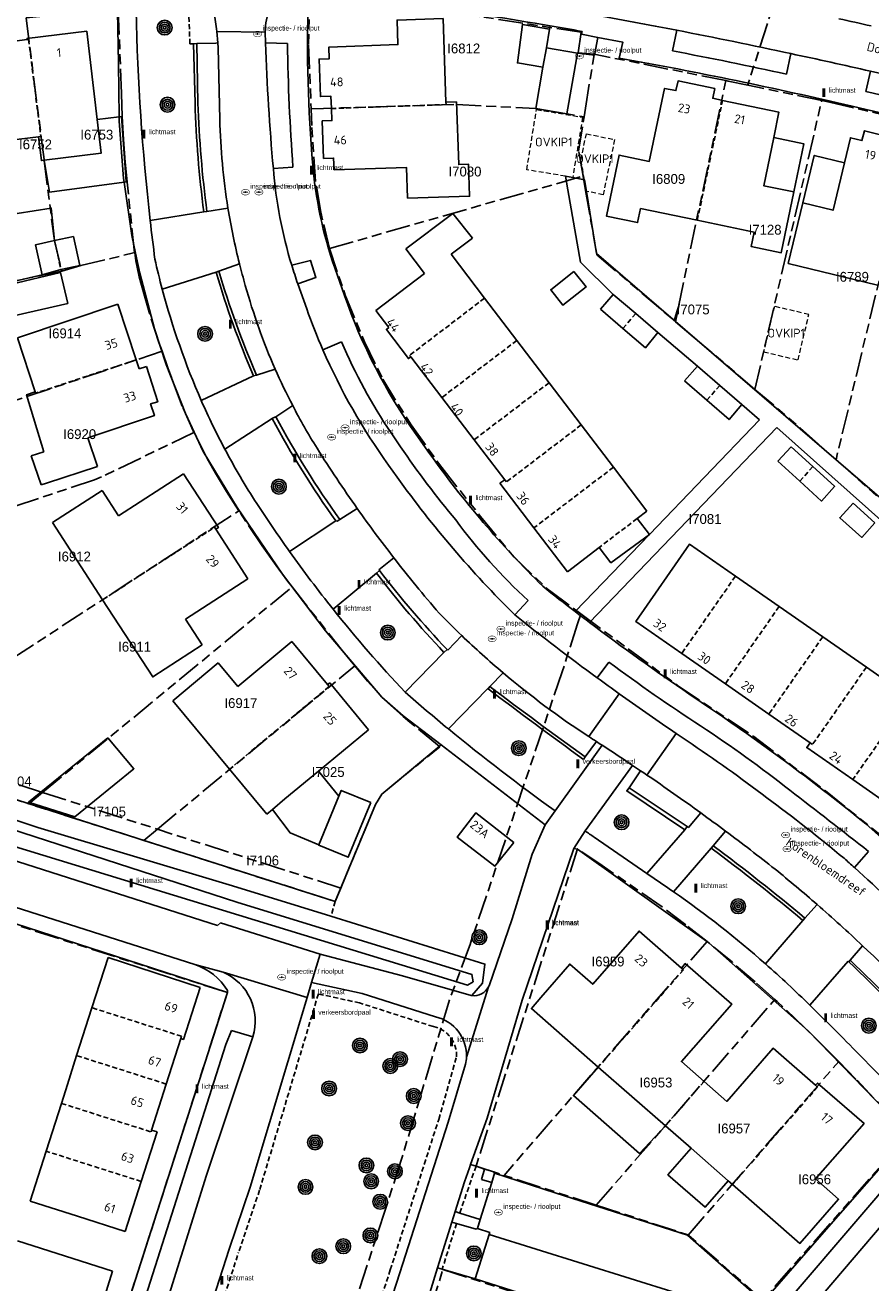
# Model space of a CAD drawing. Extents: x 168491 to 169507, y 481494 to 482503.
# Tile 15 of 108: x 168571 to 168657, y 481760 to 481887. Entities that reach past the tile are written whole.
import ezdxf
from ezdxf.enums import TextEntityAlignment as Align

# ---------------------------------------------------------------- set-up
doc = ezdxf.new("R2010")
doc.units = 0
doc.header["$LTSCALE"] = 0.5
doc.linetypes.add('KAD', pattern=[12, 5, -1, 2, -1, 2, -1])
doc.linetypes.add('STIPPELFIJN', pattern=[1.5, 1, -0.5])
doc.layers.get('0').update_dxf_attribs({"linetype": 'CONTINUOUS'})
for name, color, linetype in [('G01', 3, 'KAD'), ('G_BTD', 3, 'CONTINUOUS'), ('G_GBIP1', 7, 'CONTINUOUS'), ('G_OBW', 7, 'CONTINUOUS'), ('G_OWT', 7, 'CONTINUOUS'), ('G_PNDMV', 1, 'CONTINUOUS'), ('G_WGD', 2, 'CONTINUOUS'), ('G_WTD', 4, 'CONTINUOUS'), ('NAR', 7, 'CONTINUOUS'), ('ORL', 7, 'CONTINUOUS'), ('OVKIP1', 7, 'CONTINUOUS'), ('PPAL', 7, 'CONTINUOUS'), ('PPUT', 7, 'CONTINUOUS'), ('PVGO', 7, 'CONTINUOUS'), ('Z01', 2, 'CONTINUOUS')]:
    doc.layers.add(name, color=color, linetype=linetype)
doc.layers.add('OBWVM', color=7, linetype='CONTINUOUS', lineweight=70)
doc.styles.add('ISO', font='isocpeur.ttf', dxfattribs={"height": 1})

# ---------------------------------------------------------------- blocks, each defined once
blk = doc.blocks.new('PAAL')
at = {"linetype": 'ByBlock', "lineweight": -2}
h = blk.add_hatch(color=0, dxfattribs=at)
h.dxf.hatch_style = 1
h.paths.add_polyline_path([(0.15, 0.8), (-0.15, 0.8), (-0.15, -0.1), (0, -0.1, -0.414214), (-0.1, 0, -1), (0.1, 0, -0.414214), (0, -0.1), (0.15, -0.1)])
at = {"linetype": 'ByBlock', "lineweight": -2, "true_color": 0x681648}
h = blk.add_hatch(color=219, dxfattribs=at)
h.dxf.hatch_style = 1
h.paths.add_polyline_path([(-0.1, 0, 1), (0.1, 0, 1)])
at = {"color": 0, "linetype": 'ByBlock', "lineweight": -2}
blk.add_attdef('PAAL', (0.5, 0.35), '', height=0.5, dxfattribs=at)
blk = doc.blocks.new('put')
at = {"linetype": 'ByBlock', "lineweight": -2}
h = blk.add_hatch(color=0, dxfattribs=at)
h.dxf.hatch_style = 1
edge = h.paths.add_edge_path()
edge.add_spline(control_points=[(0.44, 0), (0.44, 0.04), (0.43, 0.09), (0.36, 0.2), (0.28, 0.26), (0.09, 0.32), (-0.02, 0.33), (-0.22, 0.29), (-0.31, 0.24), (-0.42, 0.12), (-0.44, 0.06), (-0.44, -0.06), (-0.42, -0.12), (-0.33, -0.22), (-0.28, -0.26), (-0.1, -0.33), (0.04, -0.33), (0.27, -0.27), (0.37, -0.2), (0.43, -0.08), (0.44, -0.04), (0.44, 0)], knot_values=[0, 0, 0, 0, 0.380029, 0.380029, 1.118666, 1.118666, 1.857303, 1.857303, 2.59594, 2.59594, 3.13294, 3.13294, 3.66994, 3.66994, 4.20694, 4.20694, 5.079565, 5.079565, 5.952189, 5.952189, 6.283185, 6.283185, 6.283185, 6.283185], degree=3, periodic=0)
edge = h.paths.add_edge_path(flags=16)
edge.add_ellipse((0, 0), major_axis=(0.392, 0), ratio=0.689655, start_angle=0, end_angle=360)
h = blk.add_hatch(color=0, dxfattribs=at)
h.dxf.hatch_style = 1
h.paths.add_polyline_path([(-0.1, 0, -0.096396), (-0.09, 0.04), (-0.25, 0.04, 1), (-0.25, -0.04), (-0.09, -0.04, -0.096396)])
at = {"linetype": 'ByBlock', "lineweight": -2, "true_color": 0x681648}
h = blk.add_hatch(color=219, dxfattribs=at)
h.dxf.hatch_style = 1
h.paths.add_polyline_path([(0.1, 0, 1), (-0.1, 0, 1)])
at = {"linetype": 'ByBlock', "lineweight": -2}
h = blk.add_hatch(color=0, dxfattribs=at)
h.dxf.hatch_style = 1
h.paths.add_polyline_path([(0.25, 0.04), (0.09, 0.04, -0.096396), (0.1, 0, -0.096396), (0.09, -0.04), (0.25, -0.04, 1)])
at = {"color": 0, "linetype": 'ByBlock', "lineweight": -2}
blk.add_attdef('PUT', (0.5, 0.35), '', height=0.5, dxfattribs=at)
blk = doc.blocks.new('BOOM')
at = {"color": 0}
for radius in [0.75, 0.55, 0.35, 0.15]:
    blk.add_circle((0, 0), radius, dxfattribs=at)

msp = doc.modelspace()

# ---------------------------------------------------------------- linework, layer by layer
at = {"layer": 'G01'}
for p, q in [((168642.598, 481881.845), (168629.211, 481884.523)), ((168637.781, 481858.871), (168642.598, 481881.845)), ((168652.334, 481879.816), (168644.823, 481881.382)), ((168645.556, 481850.472), (168652.334, 481879.816)), ((168662.014, 481877.557), (168653.79, 481843.311)), ((168602.305, 481864.783), (168628.082, 481872.136)), ((168575.114, 481862.496), (168569.75, 481861.341)), ((168637.338, 481857.471), (168637.487, 481857.344)), ((168585.3, 481854.34), (168563.275, 481846.967)), ((168653.79, 481843.311), (168660.331, 481837.476)), ((168565.114, 481819.869), (168593.111, 481838.128)), ((168573.162, 481809.506), (168598.519, 481830.409)), ((168584.827, 481805.771), (168604.895, 481822.375)), ((168565.784, 481810.267), (168571.769, 481808.358)), ((168573.162, 481809.506), (168571.769, 481808.358)), ((168573.162, 481809.506), (168584.827, 481805.771)), ((168583.45, 481804.631), (168571.769, 481808.358)), ((168584.827, 481805.771), (168583.45, 481804.631)), ((168603.48, 481799.798), (168584.827, 481805.771)), ((168640.689, 481794.354), (168620.054, 481770.6)), ((168629.429, 481767.568), (168647.586, 481788.48)), ((168638.771, 481764.535), (168654.071, 481782.167)), ((168629.429, 481767.568), (168620.054, 481770.6))]:
    msp.add_line(p, q, dxfattribs=at)
for points in [[(168648.651, 481893.35), (168644.907, 481881.649), (168644.832, 481881.41), (168644.823, 481881.382)], [(168629.211, 481884.523), (168627.584, 481884.682), (168627.891, 481886.749), (168600.316, 481891.067), (168600.198, 481885.527), (168600.459, 481878.975)], [(168582.511, 481864.352), (168581.791, 481871.217), (168581.566, 481873.539), (168581.39, 481875.866), (168581.26, 481878.195), (168581.179, 481880.527), (168580.861, 481888.957), (168577.15, 481888.683), (168573.907, 481888.448), (168571.497, 481888.228)], [(168571.497, 481888.228), (168573.327, 481873.731), (168574.362, 481865.6), (168575.114, 481862.496)], [(168628.186, 481878.15), (168628.325, 481879.03), (168629.211, 481884.523)], [(168642.598, 481881.845), (168642.836, 481881.797), (168644.823, 481881.382)], [(168600.459, 481878.975), (168615.251, 481879.42), (168623.285, 481878.997), (168628.186, 481878.15)], [(168602.305, 481864.783), (168601.404, 481868.647), (168600.9, 481871.599), (168600.527, 481877.276), (168600.459, 481878.975)], [(168652.334, 481879.816), (168653.117, 481879.653), (168662.014, 481877.557)], [(168628.082, 481872.136), (168627.636, 481874.67), (168628.186, 481878.15)], [(168628.082, 481872.136), (168628.337, 481870.691), (168629.49, 481864.148), (168637.338, 481857.471)], [(168602.305, 481864.783), (168603.924, 481860.056), (168605.866, 481855.297), (168607.73, 481851.515), (168610.611, 481846.851), (168613.723, 481842.526), (168617.659, 481837.561), (168621.069, 481833.421), (168624.667, 481830.021), (168627.862, 481827.659)], [(168575.114, 481862.496), (168577.06, 481863.043), (168582.511, 481864.352)], [(168585.3, 481854.34), (168584.983, 481855.241), (168583.995, 481858.301), (168583.513, 481859.97), (168582.981, 481861.904), (168582.642, 481863.541), (168582.548, 481864.361), (168582.511, 481864.352)], [(168637.338, 481857.471), (168637.432, 481857.765), (168637.621, 481858.36), (168637.781, 481858.871)], [(168637.487, 481857.344), (168637.863, 481859.132), (168637.781, 481858.871)], [(168637.487, 481857.344), (168639.289, 481855.811), (168645.556, 481850.472)], [(168588.547, 481846.097), (168588.462, 481846.264), (168587.365, 481848.752), (168585.923, 481852.57), (168585.3, 481854.34)], [(168645.556, 481850.472), (168650.148, 481846.561), (168653.79, 481843.311)], [(168588.547, 481846.097), (168579.162, 481841.578), (168578.448, 481841.274), (168563.987, 481836.499)], [(168593.111, 481838.128), (168592.553, 481838.966), (168591.848, 481840.099), (168590.736, 481841.943), (168589.897, 481843.456), (168588.547, 481846.097)], [(168598.519, 481830.409), (168598.097, 481830.948), (168596.891, 481832.556), (168595.489, 481834.559), (168593.111, 481838.128)], [(168598.519, 481830.409), (168603.627, 481823.884), (168604.895, 481822.375)], [(168627.862, 481827.659), (168627.853, 481827.632), (168627.537, 481826.637), (168625.955, 481821.754), (168616.603, 481794.074), (168614.518, 481788.447), (168609.611, 481772.152), (168608.009, 481767.169), (168588.703, 481707.686), (168577.806, 481673.592), (168569.768, 481648.435), (168567.291, 481640.683), (168548.132, 481580.723), (168544.82, 481570.357)], [(168627.862, 481827.659), (168637.83, 481820.289), (168645.443, 481815.183), (168652.721, 481809.658), (168658.254, 481805.227), (168662.303, 481801.448)], [(168603.48, 481799.798), (168606.984, 481808.29), (168607.625, 481809.337), (168613.531, 481814.16), (168613.302, 481814.342), (168610.491, 481816.648), (168609.808, 481817.241), (168609.136, 481817.825), (168608.242, 481818.631), (168607.527, 481819.341), (168606.198, 481820.825), (168604.895, 481822.375)], [(168573.162, 481809.506), (168569.082, 481810.812), (168565.67, 481811.905)], [(168583.45, 481804.631), (168602.913, 481798.422), (168603.48, 481799.798)], [(168640.689, 481794.354), (168638.544, 481796.047), (168636.131, 481797.875), (168630.038, 481802.085), (168627.537, 481803.787), (168617.208, 481771.52), (168620.054, 481770.6)], [(168647.586, 481788.48), (168645.561, 481790.282), (168643.26, 481792.249), (168640.921, 481794.171), (168640.689, 481794.354)], [(168654.071, 481782.167), (168653.271, 481782.982), (168650.569, 481785.648), (168647.823, 481788.269), (168647.586, 481788.48)], [(168654.071, 481782.167), (168655.929, 481780.272), (168658.541, 481777.518), (168661.108, 481774.722), (168646.368, 481757.927), (168638.771, 481764.535)], [(168629.429, 481767.568), (168638.749, 481764.554), (168638.771, 481764.535)], [(168613.321, 481753.642), (168613.76, 481755.022), (168612.125, 481755.576), (168613.851, 481761.029), (168628.662, 481756.294), (168640.027, 481752.672), (168637.838, 481745.806)]]:
    msp.add_lwpolyline(points, dxfattribs=at)
msp.add_lwpolyline([(168528.306, 481809.527), (168527.709, 481809.52), (168527.117, 481809.435), (168526.542, 481809.273), (168525.994, 481809.036), (168525.481, 481808.729), (168525.014, 481808.356), (168524.6, 481807.926), (168524.246, 481807.444), (168523.959, 481806.92), (168513.668, 481774.895), (168505.738, 481750.159), (168547.567, 481736.815), (168572.624, 481728.783), (168582.815, 481760.678), (168591.946, 481789.177), (168566.28, 481797.394), (168555.1, 481762.418), (168539.69, 481767.182), (168550.91, 481802.285), (168530.55, 481808.782), (168530.031, 481809.078), (168529.478, 481809.304), (168528.899, 481809.454)], close=True, dxfattribs=at)
at = {"layer": 'G_BTD', "linetype": 'STIPPELFIJN', "lineweight": -3, "transparency": 33554687}
for points in [[(168588.499, 481885.588), (168588.133, 481885.578), (168587.914, 481891.573)], [(168602.913, 481798.422), (168602.461, 481796.93)], [(168601.191, 481789.037), (168595.215, 481769.104)], [(168612.872, 481785.723), (168605.384, 481788.121), (168601.191, 481789.037)], [(168608.501, 481761.011), (168613.417, 481776.288), (168615.239, 481782.656)], [(168617.208, 481771.52), (168615.554, 481766.769)], [(168595.215, 481769.104), (168593.082, 481762.778)], [(168615.226, 481765.717), (168613.777, 481761.067)], [(168579.705, 481721.286), (168593.082, 481762.778)], [(168608.501, 481761.011), (168601.769, 481740.149), (168597.675, 481726.953), (168595.726, 481721.625)]]:
    msp.add_lwpolyline(points, dxfattribs=at)
at = {"layer": 'G_BTD', "linetype": 'Continuous', "lineweight": 25, "transparency": 33554687}
for points in [[(168528.927, 481822.02), (168602.913, 481798.422)], [(168602.913, 481798.422), (168606.984, 481808.29), (168607.625, 481809.337), (168613.666, 481814.345)], [(168616.658, 481771.718), (168617.208, 481771.52)], [(168618.084, 481771.24), (168617.208, 481771.52)], [(168613.777, 481761.067), (168613.297, 481761.206)], [(168617.134, 481760.095), (168613.777, 481761.067)]]:
    msp.add_lwpolyline(points, dxfattribs=at)
at = {"layer": 'G_BTD', "linetype": 'STIPPELFIJN', "lineweight": -3, "transparency": 33554687}
msp.add_lwpolyline([(168615.239, 481782.656, 0.3676528), (168612.872, 481785.723)], format="xyb", dxfattribs=at)
at = {"layer": 'G_GBIP1', "linetype": 'Continuous', "lineweight": 25, "transparency": 33554687}
for points in [[(168624.686, 481887.069), (168621.928, 481887.555), (168621.422, 481883.644), (168624.011, 481883.196)], [(168624.355, 481885.19), (168624.686, 481887.069)], [(168580.939, 481878.159), (168578.709, 481877.896)], [(168581.448, 481871.519), (168581.664, 481871.548), (168581.199, 481878.19), (168580.939, 481878.159)], [(168649.503, 481870.534), (168650.517, 481875.426), (168647.461, 481876.06)], [(168573.317, 481873.753), (168573.872, 481870.5), (168581.448, 481871.519)], [(168650.422, 481869.413), (168651.58, 481874.233), (168654.644, 481873.496)], [(168574.38, 481865.582), (168574.039, 481868.885), (168568.864, 481868.063), (168569.895, 481861.368)], [(168573.116, 481862.116), (168569.895, 481861.368)], [(168603.282, 481809.133), (168601.198, 481811.657)], [(168596.516, 481807.787), (168598.319, 481805.399), (168601.251, 481804.193)], [(168629.635, 481781.597), (168627.108, 481778.707), (168633.832, 481772.828), (168636.448, 481775.64)], [(168639.058, 481773.358), (168636.701, 481770.662), (168640.478, 481767.36), (168642.835, 481770.056)]]:
    msp.add_lwpolyline(points, dxfattribs=at)
at = {"layer": 'G_OBW', "linetype": 'Continuous', "lineweight": 25, "transparency": 33554687}
for points in [[(168617.77, 481770.163), (168618.084, 481771.24)], [(168618.084, 481771.24), (168619.036, 481770.945)], [(168619.102, 481770.819), (168618.807, 481769.872)], [(168619.102, 481770.819), (168619.036, 481770.945)], [(168618.807, 481769.872), (168617.77, 481770.163)]]:
    msp.add_lwpolyline(points, dxfattribs=at)
at = {"layer": 'G_OWT', "linetype": 'Continuous', "lineweight": 25, "transparency": 33554687}
for points in [[(168602.461, 481796.93), (168592.469, 481800.029), (168572.693, 481805.949), (168541.704, 481816.198), (168530.845, 481820.174), (168529.609, 481819.776), (168529.256, 481817.479), (168531.551, 481815.579), (168535.134, 481813.835)], [(168616.773, 481788.865), (168617.851, 481790.133), (168618.116, 481792.077), (168602.461, 481796.93)]]:
    msp.add_lwpolyline(points, dxfattribs=at)
at = {"layer": 'G_PNDMV', "linetype": 'Continuous', "lineweight": 25, "transparency": 33554687}
for points in [[(168602.515, 481879.008), (168602.462, 481880.258), (168601.4, 481880.22), (168601.268, 481884.034), (168602.299, 481884.071), (168602.249, 481885.235), (168609.272, 481885.499), (168609.188, 481887.992), (168613.864, 481888.148), (168614.156, 481879.663)], [(168571.593, 481886.009), (168571.58, 481886.124), (168577.65, 481886.864), (168578.709, 481877.896)], [(168566.681, 481885.388), (168571.593, 481886.009)], [(168624.355, 481885.19), (168624.011, 481883.196)], [(168627.513, 481884.633), (168624.355, 481885.19)], [(168626.445, 481878.451), (168627.513, 481884.633)], [(168624.011, 481883.196), (168623.285, 481878.997), (168626.445, 481878.451)], [(168642.258, 481879.837), (168641.264, 481880.046), (168641.47, 481881.039), (168637.735, 481881.814), (168637.529, 481880.821), (168636.368, 481881.054), (168634.81, 481873.624), (168631.754, 481874.274), (168630.455, 481868.079), (168633.625, 481867.415), (168633.925, 481868.842), (168639.696, 481867.645)], [(168615.242, 481879.689), (168615.46, 481873.308), (168616.446, 481873.34), (168616.555, 481870.095), (168610.253, 481869.905), (168610.151, 481873.013), (168602.781, 481872.781), (168602.73, 481873.966), (168601.72, 481873.93), (168601.589, 481877.754), (168602.567, 481877.789), (168602.515, 481879.008)], [(168614.156, 481879.663), (168615.242, 481879.689)], [(168647.461, 481876.06), (168647.994, 481878.632), (168642.258, 481879.837)], [(168578.709, 481877.896), (168579.116, 481874.454), (168573.317, 481873.753)], [(168661.268, 481874.664), (168661.103, 481874.705), (168661.074, 481874.599), (168660.118, 481874.837), (168660.383, 481875.813), (168656.685, 481876.74), (168656.418, 481875.756), (168655.256, 481876.045), (168654.644, 481873.496)], [(168572.759, 481876.141), (168567.928, 481875.557)], [(168573.317, 481873.753), (168573.045, 481873.72), (168572.759, 481876.141)], [(168649.503, 481870.534), (168646.447, 481871.167), (168647.461, 481876.06)], [(168654.644, 481873.496), (168653.486, 481868.677), (168650.422, 481869.413)], [(168639.696, 481867.645), (168645.468, 481866.448), (168645.167, 481864.995), (168648.222, 481864.355), (168649.503, 481870.534)], [(168650.422, 481869.413), (168648.942, 481863.25)], [(168610.075, 481864.738), (168614.863, 481868.356)], [(168614.863, 481868.356), (168616.845, 481865.839)], [(168573.116, 481862.116), (168572.453, 481865.168), (168574.38, 481865.582)], [(168574.38, 481865.582), (168576.307, 481865.997)], [(168576.307, 481865.997), (168576.964, 481863.06), (168575.027, 481862.644)], [(168614.68, 481864.193), (168616.845, 481865.839)], [(168611.983, 481862.244), (168610.075, 481864.738)], [(168614.68, 481864.193), (168618.079, 481859.734)], [(168567.707, 481860.602), (168568.426, 481857.512), (168569.639, 481857.79), (168575.72, 481859.21), (168575.002, 481862.342), (168567.707, 481860.602)], [(168573.116, 481862.116), (168575.027, 481862.644)], [(168607.042, 481858.488), (168611.983, 481862.244)], [(168627.154, 481862.451), (168628.397, 481860.884), (168626.046, 481859.02), (168624.804, 481860.587), (168627.154, 481862.451)], [(168648.942, 481863.25), (168658.013, 481861.071)], [(168618.079, 481859.734), (168621.354, 481855.439)], [(168629.859, 481858.602), (168631.159, 481860.122)], [(168631.159, 481860.122), (168633.439, 481858.172)], [(168580.8, 481859.119), (168570.603, 481855.712)], [(168582.683, 481853.47), (168580.8, 481859.119)], [(168608.35, 481856.739), (168607.042, 481858.488)], [(168632.139, 481856.652), (168629.859, 481858.602)], [(168633.439, 481858.172), (168635.698, 481856.241)], [(168610.571, 481853.778), (168610.343, 481853.605), (168608.108, 481856.555), (168608.35, 481856.739)], [(168635.698, 481856.241), (168634.42, 481854.703), (168632.139, 481856.652)], [(168570.603, 481855.712), (168572.423, 481850.218)], [(168621.354, 481855.439), (168624.628, 481851.145)], [(168582.985, 481852.563), (168582.683, 481853.47)], [(168610.571, 481853.778), (168613.74, 481849.639)], [(168577.772, 481845.551), (168584.537, 481847.811), (168584.148, 481848.988), (168584.872, 481849.215), (168583.732, 481852.797)], [(168583.732, 481852.797), (168582.985, 481852.563)], [(168638.398, 481851.326), (168639.707, 481852.837)], [(168639.707, 481852.837), (168641.975, 481850.873)], [(168624.628, 481851.145), (168627.902, 481846.851)], [(168640.666, 481849.361), (168638.398, 481851.326)], [(168641.975, 481850.873), (168644.221, 481848.927)], [(168573.299, 481844.118), (168571.542, 481849.926), (168572.423, 481850.218)], [(168613.74, 481849.639), (168617.022, 481845.351)], [(168644.221, 481848.927), (168642.933, 481847.397), (168640.666, 481849.361)], [(168627.902, 481846.851), (168631.176, 481842.557)], [(168578.739, 481842.625), (168577.772, 481845.551)], [(168617.022, 481845.351), (168620.13, 481841.291)], [(168647.882, 481843.159), (168649.229, 481844.638)], [(168649.229, 481844.638), (168651.447, 481842.618)], [(168573.299, 481844.118), (168572.019, 481843.731)], [(168572.019, 481843.731), (168573.036, 481840.755)], [(168650.101, 481841.139), (168647.882, 481843.159)], [(168573.577, 481840.931), (168578.739, 481842.625)], [(168587.468, 481841.886), (168580.868, 481837.609)], [(168590.776, 481836.263), (168591.025, 481836.424), (168587.468, 481841.886)], [(168631.176, 481842.557), (168634.574, 481838.099)], [(168651.447, 481842.618), (168653.645, 481840.617), (168653.623, 481840.592)], [(168573.036, 481840.755), (168573.577, 481840.931)], [(168619.645, 481840.922), (168620.13, 481841.291)], [(168623.095, 481836.4), (168619.645, 481840.922)], [(168653.623, 481840.592), (168652.319, 481839.119), (168650.101, 481841.139)], [(168579.204, 481840.195), (168574.183, 481836.939)], [(168580.868, 481837.609), (168579.204, 481840.195)], [(168634.574, 481838.099), (168633.58, 481837.341)], [(168657.743, 481836.9), (168656.4, 481835.418), (168654.177, 481837.431), (168655.519, 481838.914)], [(168655.519, 481838.914), (168657.743, 481836.9)], [(168574.183, 481836.939), (168579.27, 481829.098)], [(168634.821, 481835.713), (168633.58, 481837.341)], [(168594.038, 481831.209), (168590.776, 481836.263)], [(168626.498, 481831.941), (168623.095, 481836.4)], [(168629.736, 481834.41), (168630.922, 481832.854), (168634.821, 481835.713)], [(168629.736, 481834.41), (168626.498, 481831.941)], [(168638.114, 481823.641), (168633.439, 481826.895), (168638.897, 481834.731), (168643.571, 481831.481)], [(168587.697, 481827.124), (168594.038, 481831.209)], [(168643.571, 481831.481), (168648.005, 481828.398)], [(168579.27, 481829.098), (168584.356, 481821.257), (168589.377, 481824.513)], [(168648.005, 481828.398), (168652.439, 481825.316)], [(168589.377, 481824.513), (168587.697, 481827.124)], [(168652.439, 481825.316), (168656.872, 481822.233)], [(168598.497, 481824.846), (168593.001, 481820.283)], [(168602.129, 481820.467), (168598.497, 481824.846)], [(168591.022, 481822.669), (168586.396, 481818.827)], [(168593.001, 481820.283), (168591.022, 481822.669)], [(168642.546, 481820.556), (168638.114, 481823.641)], [(168656.872, 481822.233), (168661.306, 481819.15)], [(168602.36, 481820.656), (168602.129, 481820.467)], [(168606.296, 481815.867), (168602.36, 481820.656)], [(168646.978, 481817.471), (168642.546, 481820.556)], [(168586.396, 481818.827), (168592.154, 481811.874)], [(168651.161, 481814.559), (168646.978, 481817.471)], [(168579.788, 481815.076), (168582.445, 481811.919), (168576.439, 481807.033), (168571.733, 481808.507), (168579.788, 481815.076)], [(168601.198, 481811.657), (168606.296, 481815.867)], [(168655.501, 481810.811), (168650.813, 481814.077), (168651.161, 481814.559)], [(168592.154, 481811.874), (168595.937, 481807.307)], [(168597.792, 481808.845), (168601.198, 481811.657)], [(168660.129, 481807.587), (168655.501, 481810.811)], [(168596.516, 481807.787), (168597.792, 481808.845)], [(168601.251, 481804.193), (168603.282, 481809.133)], [(168603.282, 481809.133), (168603.519, 481809.709), (168606.512, 481808.483)], [(168595.937, 481807.307), (168596.516, 481807.787)], [(168606.512, 481808.483), (168604.227, 481802.925), (168601.234, 481804.151), (168601.251, 481804.193)], [(168621.044, 481804.434), (168619.124, 481802.026), (168615.293, 481804.97), (168617.179, 481807.425), (168621.044, 481804.434)], [(168629.635, 481781.597), (168622.83, 481787.547), (168623.79, 481788.688), (168626.728, 481792.074), (168629.074, 481790.023), (168633.774, 481795.422), (168638.08, 481791.668)], [(168579.821, 481792.726), (168578.185, 481787.632)], [(168589.19, 481789.703), (168579.821, 481792.726)], [(168638.08, 481791.668), (168638.469, 481792.118), (168643.191, 481788.008), (168638.073, 481782.155), (168640.38, 481780.137)], [(168587.203, 481784.503), (168587.483, 481784.413), (168589.19, 481789.703)], [(168578.185, 481787.632), (168576.626, 481782.776)], [(168585.73, 481779.877), (168587.203, 481784.503)], [(168640.38, 481780.137), (168642.687, 481778.12), (168647.404, 481783.515), (168651.704, 481779.756)], [(168576.626, 481782.776), (168575.686, 481779.848)], [(168636.448, 481775.64), (168629.635, 481781.597)], [(168575.686, 481779.848), (168575.071, 481777.919)], [(168584.237, 481775.189), (168585.73, 481779.877)], [(168651.704, 481779.756), (168651.915, 481779.984), (168656.636, 481775.867), (168651.709, 481770.232), (168654.057, 481768.179), (168650.127, 481763.68), (168643.266, 481769.679)], [(168575.071, 481777.919), (168573.522, 481773.06)], [(168639.058, 481773.358), (168636.448, 481775.64)], [(168583.189, 481769.981), (168584.802, 481775.007)], [(168584.802, 481775.007), (168584.237, 481775.189)], [(168573.522, 481773.06), (168571.9, 481767.971)], [(168642.835, 481770.056), (168639.058, 481773.358)], [(168581.555, 481764.888), (168583.189, 481769.981)], [(168643.266, 481769.679), (168642.835, 481770.056)], [(168571.9, 481767.971), (168576.701, 481766.437)], [(168576.701, 481766.437), (168581.555, 481764.888)], [(168580.282, 481760.861), (168570.627, 481763.95)], [(168578.663, 481755.762), (168580.282, 481760.861)]]:
    msp.add_lwpolyline(points, dxfattribs=at)
at = {"layer": 'G_PNDMV', "linetype": 'STIPPELFIJN', "lineweight": -3, "transparency": 33554687}
for points in [[(168571.593, 481886.009), (168571.74, 481886.027), (168572.991, 481876.171), (168572.759, 481876.141)], [(168602.515, 481879.008), (168614.165, 481879.409), (168614.156, 481879.663)], [(168639.696, 481867.645), (168642.258, 481879.837)], [(168574.38, 481865.582), (168575.027, 481862.644)], [(168618.079, 481859.734), (168610.457, 481853.926), (168610.571, 481853.778)], [(168632.139, 481856.652), (168633.439, 481858.172)], [(168621.354, 481855.439), (168613.74, 481849.639)], [(168582.683, 481853.47), (168572.467, 481850.086)], [(168624.628, 481851.145), (168617.022, 481845.351)], [(168640.666, 481849.361), (168641.975, 481850.873)], [(168572.423, 481850.218), (168572.467, 481850.086)], [(168627.902, 481846.851), (168620.297, 481841.057), (168620.13, 481841.291)], [(168631.176, 481842.557), (168623.095, 481836.4)], [(168650.101, 481841.139), (168651.447, 481842.618)], [(168633.58, 481837.341), (168629.736, 481834.41)], [(168579.27, 481829.098), (168590.657, 481836.448), (168590.776, 481836.263)], [(168643.571, 481831.481), (168638.114, 481823.641)], [(168648.005, 481828.398), (168642.546, 481820.556)], [(168652.439, 481825.316), (168646.978, 481817.471)], [(168656.872, 481822.233), (168651.397, 481814.367), (168651.161, 481814.559)], [(168602.129, 481820.467), (168602.282, 481820.262), (168592.154, 481811.874)], [(168661.306, 481819.15), (168655.501, 481810.811)], [(168638.08, 481791.668), (168638.279, 481791.483), (168629.635, 481781.597)], [(168587.203, 481784.503), (168587.277, 481784.736), (168578.185, 481787.632)], [(168585.73, 481779.877), (168576.626, 481782.776)], [(168640.38, 481780.137), (168636.448, 481775.64)], [(168651.704, 481779.756), (168651.915, 481779.571), (168643.266, 481769.679)], [(168575.071, 481777.919), (168584.182, 481775.017), (168584.237, 481775.189)], [(168583.189, 481769.981), (168573.522, 481773.06)]]:
    msp.add_lwpolyline(points, dxfattribs=at)
at = {"layer": 'G_WGD', "lineweight": -3, "transparency": 33554687}
for points in [[(168602.611, 481892.78, -0.01396788), (168637.605, 481886.963)], [(168595.793, 481886.78, -0.20983624), (168597.694, 481891.217)], [(168657.362, 481887.397, 0.00115565), (168654.066, 481888.135)], [(168627.993, 481886.847, 0.00094824), (168624.744, 481887.408)], [(168637.605, 481886.963, -0.00455379), (168649.207, 481884.588)], [(168595.825, 481885.67, 0.01481574), (168596.614, 481872.912)], [(168598.041, 481885.621, 0.01496875), (168598.609, 481873.06)], [(168648.747, 481882.499, 0.00734109), (168637.178, 481884.862)], [(168649.207, 481884.588, -0.00319141), (168657.304, 481882.796)], [(168657.304, 481882.796, -0.00470069), (168668.952, 481880.023)], [(168668.384, 481877.963, 0.00208164), (168656.83, 481880.743)], [(168588.956, 481879.567, 0.02367495), (168589.859, 481868.544)], [(168591.178, 481877.906, 0.03426894), (168592.005, 481868.89)], [(168596.614, 481872.912, 0.0541895), (168598.485, 481863.074)], [(168592.005, 481868.89, 0.02178484), (168593.17, 481863.238)], [(168584.098, 481867.638, 0.00433937), (168584.583, 481863.695)], [(168584.583, 481863.695, 0.0098841), (168585.323, 481860.643)], [(168591.078, 481862.475, 0.02901857), (168594.892, 481851.926)], [(168593.17, 481863.238, 0.00871096), (168593.767, 481861.032)], [(168593.767, 481861.032, 0.0358043), (168596.799, 481852.537)], [(168600.006, 481858.647, 0.01732449), (168601.652, 481854.48)], [(168603.542, 481855.306, 0.04916964), (168608.582, 481846.041)], [(168601.652, 481854.48, 0.05302716), (168608.319, 481842.764)], [(168596.799, 481852.537, 0.01640496), (168598.578, 481848.824)], [(168589.293, 481849.325, 0.02032908), (168591.687, 481844.398)], [(168598.578, 481848.824, 0.01966144), (168601.053, 481844.491)], [(168596.862, 481847.683, 0.0325006), (168603.374, 481837.234)], [(168601.053, 481844.491, 0.01345966), (168605.145, 481838.353)], [(168609.535, 481844.636, 0.02559978), (168615.158, 481837.203)], [(168609.206, 481841.53, 0.04204072), (168621.152, 481827.548)], [(168605.145, 481838.353, 0.01149813), (168608.842, 481833.364)], [(168615.158, 481837.203, 0.05019947), (168622.498, 481829.026)], [(168598.253, 481833.996, 0.01330192), (168602.694, 481828.118)], [(168608.842, 481833.364, 0.01336226), (168613.461, 481827.734)], [(168607.406, 481832.053, 0.0273022), (168614.265, 481824.04)], [(168613.461, 481827.734, 0.00936261), (168615.764, 481825.444)], [(168627.298, 481827.881, 0.00163711), (168628.753, 481826.774)], [(168621.152, 481827.548, 0.01028013), (168629.53, 481821.144)], [(168615.764, 481825.444, 0.01590159), (168619.965, 481821.664)], [(168630.719, 481822.764, 0.01648706), (168640.035, 481816.265)], [(168619.965, 481821.664, 0.03060825), (168628.67, 481815.182)], [(168618.618, 481820.273, 0.00664017), (168628.31, 481813.117)], [(168629.53, 481821.144, 0.00252428), (168631.771, 481819.523)], [(168610.008, 481819.686, 0.00591764), (168614.398, 481815.964)], [(168631.771, 481819.523, 0.00642015), (168637.197, 481815.748)], [(168649.104, 481809.733, 0.02095841), (168640.035, 481816.265)], [(168628.67, 481815.182, 0.00394105), (168629.438, 481814.685)], [(168632.784, 481812.49, 0.0037141), (168630.041, 481814.298)], [(168654.606, 481802.823, 0.02378106), (168638.662, 481814.756)], [(168634.572, 481811.282, 0.00178684), (168633.929, 481811.719)], [(168640.04, 481807.434, 0.00730244), (168634.572, 481811.282)], [(168657.1, 481803.511, 0.00197371), (168649.104, 481809.733)], [(168642.577, 481805.568, 0.00387485), (168640.04, 481807.434)], [(168647.591, 481801.722, 0.00677333), (168642.577, 481805.568)], [(168650.635, 481796.72, 0.01587191), (168641.306, 481804.086)], [(168655.676, 481801.867, 0.0019681), (168654.606, 481802.823)], [(168651.877, 481798.116, 0.00859617), (168647.591, 481801.722)], [(168662.807, 481795.113, 0.01260401), (168655.676, 481801.867)], [(168637.275, 481799.426, 0.00277957), (168636.695, 481799.827)], [(168656.489, 481793.937, 0.00943539), (168651.877, 481798.116)], [(168664.995, 481785.298, 0.01872289), (168656.489, 481793.937)], [(168588.623, 481792.015, -0.18250348), (168591.949, 481789.374)], [(168651.133, 481787.881, 0.01466387), (168646.619, 481792.095)], [(168663.706, 481783.854, 0.01516882), (168655.235, 481792.458)], [(168591.528, 481791.24, -0.38037254), (168594.544, 481784.673)]]:
    msp.add_lwpolyline(points, format="xyb", dxfattribs=at)
at = {"layer": 'G_WGD', "linetype": 'Continuous', "lineweight": 25, "transparency": 33554687}
for points in [[(168600.213, 481891.195, 0.03044836), (168600.532, 481874.346)], [(168624.744, 481887.408, 0.00778308), (168600.213, 481891.195)], [(168582.669, 481888.93, 0.02343763), (168584.098, 481867.638)], [(168655.428, 481879.233, 0.01432921), (168631.77, 481884.118)], [(168588.665, 481879.542, 0.02626324), (168589.553, 481868.504)], [(168678.396, 481873.571, 0.00957618), (168655.428, 481879.233)], [(168600.595, 481873.554, 0.06391906), (168602.86, 481862.802)], [(168590.79, 481862.384, 0.03042235), (168594.607, 481851.834)], [(168598.485, 481863.074, 0.01076907), (168599.099, 481861.205)], [(168585.323, 481860.643, 0.03728507), (168589.293, 481849.325)], [(168603.83, 481860.018, 0.07072393), (168611.133, 481845.868)], [(168596.501, 481847.507, 0.03333259), (168602.966, 481837.106)], [(168591.687, 481844.398, 0.02112699), (168594.926, 481838.872)], [(168612.486, 481843.964, 0.04413471), (168623.994, 481830.458)], [(168594.926, 481838.872, 0.010854), (168598.253, 481833.996)], [(168607.101, 481831.792, 0.0279086), (168613.955, 481823.744)], [(168623.994, 481830.458, 0.00391415), (168627.298, 481827.881)], [(168602.694, 481828.118, 0.02019301), (168610.008, 481819.686)], [(168628.753, 481826.774, 0.01239701), (168638.851, 481819.535)], [(168618.429, 481820.046, 0.00485564), (168628.13, 481812.867)], [(168656.813, 481806.314, 0.02145958), (168641.242, 481817.908)], [(168614.398, 481815.964, 0.0155161), (168625.258, 481807.628)], [(168629.438, 481814.685, 0.0019284), (168630.041, 481814.298)], [(168628.293, 481805.604, 0.00198313), (168629.212, 481804.97)], [(168650.435, 481796.487, 0.01612804), (168641.112, 481803.837)], [(168646.619, 481792.095, 0.02823261), (168637.275, 481799.426)], [(168655.083, 481792.298, -0.01851217), (168655.028, 481792.351)], [(168663.568, 481783.715, 0.01499901), (168655.083, 481792.298)], [(168618.492, 481789.764, -0.30781934), (168616.773, 481788.865)], [(168618.545, 481789.871, -0.02623124), (168618.492, 481789.764)], [(168616.238, 481782.608, 0.36787027), (168613.079, 481786.701)], [(168659.644, 481779.27, 0.00696859), (168654.535, 481784.495)], [(168616.142, 481781.907, 0.04258355), (168616.238, 481782.608)]]:
    msp.add_lwpolyline(points, format="xyb", dxfattribs=at)
for points in [[(168580.788, 481888.892), (168580.894, 481883.572), (168580.939, 481878.159)], [(168590.839, 481887.101), (168590.653, 481888.279)], [(168590.839, 481887.101), (168590.862, 481886.841)], [(168590.862, 481886.841), (168590.966, 481885.671)], [(168624.686, 481887.069), (168624.744, 481887.408)], [(168588.823, 481885.597), (168588.499, 481885.588)], [(168588.499, 481885.588), (168588.665, 481879.542)], [(168590.766, 481885.653), (168588.823, 481885.597)], [(168590.766, 481885.653), (168590.966, 481885.671)], [(168629.584, 481886.229), (168629.235, 481884.435), (168627.513, 481884.633)], [(168629.584, 481886.229), (168632.129, 481885.734), (168631.77, 481884.118)], [(168580.939, 481878.159), (168580.943, 481877.717), (168581.395, 481871.88), (168581.448, 481871.519)], [(168600.595, 481873.554), (168600.532, 481874.346)], [(168581.448, 481871.519), (168582.249, 481866.087), (168582.592, 481864.319)], [(168626.292, 481872.133), (168626.532, 481870.757)], [(168627.038, 481872.011), (168626.292, 481872.133)], [(168627.038, 481872.011), (168628.224, 481871.768)], [(168628.426, 481870.589), (168628.224, 481871.768)], [(168626.532, 481870.757), (168627.825, 481863.396), (168631.159, 481860.122)], [(168660.365, 481837.648), (168629.465, 481864.291), (168628.426, 481870.589)], [(168589.553, 481868.504), (168584.098, 481867.638)], [(168613.666, 481814.345), (168609.822, 481817.285), (168607.645, 481819.182), (168601.907, 481825.944), (168597.533, 481831.704), (168592.934, 481838.461), (168589.467, 481844.145), (168587.691, 481848.005), (168585.737, 481853.011), (168584.551, 481856.612), (168583.033, 481862.29), (168582.592, 481864.319)], [(168598.485, 481863.074), (168600.386, 481863.576), (168600.947, 481861.821), (168599.099, 481861.205)], [(168585.323, 481860.643), (168590.79, 481862.384)], [(168603.83, 481860.018), (168602.86, 481862.802)], [(168639.707, 481852.837), (168635.698, 481856.241)], [(168594.607, 481851.834), (168589.293, 481849.325)], [(168646.028, 481847.379), (168644.221, 481848.927)], [(168591.687, 481844.398), (168596.501, 481847.507)], [(168634.821, 481835.713), (168646.028, 481847.379)], [(168612.486, 481843.964), (168611.133, 481845.868)], [(168647.773, 481846.603), (168628.753, 481826.774)], [(168658.962, 481836.634), (168647.773, 481846.603)], [(168602.966, 481837.106), (168598.253, 481833.996)], [(168627.298, 481827.881), (168634.821, 481835.713)], [(168602.694, 481828.118), (168607.101, 481831.792)], [(168613.955, 481823.744), (168610.008, 481819.686)], [(168614.398, 481815.964), (168618.401, 481820.067)], [(168618.429, 481820.046), (168618.401, 481820.067)], [(168641.242, 481817.908), (168638.851, 481819.535)], [(168535.134, 481813.835), (168590.945, 481795.997)], [(168624.247, 481806.219), (168613.666, 481814.345)], [(168625.258, 481807.628), (168630.041, 481814.298)], [(168628.31, 481813.117), (168629.438, 481814.685)], [(168628.13, 481812.867), (168628.31, 481813.117)], [(168628.293, 481805.604), (168633.126, 481812.261)], [(168633.928, 481811.717), (168632.758, 481809.994)], [(168633.126, 481812.261), (168633.928, 481811.717)], [(168632.758, 481809.994), (168632.53, 481809.658), (168638.438, 481805.703)], [(168618.545, 481789.871), (168620.895, 481796.657), (168622.899, 481803.25), (168624.247, 481806.219)], [(168662.159, 481801.56), (168656.813, 481806.314)], [(168629.212, 481804.97), (168634.578, 481801.282)], [(168638.438, 481805.703), (168634.578, 481801.282)], [(168627.137, 481803.829), (168621.897, 481788.406), (168618.353, 481776.415), (168616.658, 481771.718)], [(168627.538, 481803.734), (168627.137, 481803.829)], [(168627.538, 481803.734), (168640.851, 481794.238), (168650.96, 481785.283), (168661.234, 481774.729)], [(168637.275, 481799.426), (168641.107, 481803.841)], [(168641.112, 481803.837), (168641.107, 481803.841)], [(168567.808, 481797.002), (168591.969, 481789.176)], [(168591.247, 481796.26), (168590.945, 481795.997)], [(168591.247, 481796.26), (168601.361, 481793.087)], [(168650.435, 481796.487), (168646.619, 481792.095)], [(168616.731, 481788.87), (168609.736, 481790.884), (168601.361, 481793.087)], [(168651.133, 481787.881), (168655.028, 481792.351)], [(168600.499, 481790.212), (168600.042, 481788.688)], [(168613.079, 481786.701), (168605.644, 481789.088), (168600.499, 481790.212)], [(168591.969, 481789.176), (168583.353, 481762.344), (168572.643, 481728.818)], [(168600.042, 481788.688), (168594.257, 481769.391), (168592.13, 481763.085)], [(168616.731, 481788.87), (168616.773, 481788.865)], [(168651.133, 481787.881), (168654.535, 481784.495)], [(168609.453, 481760.704), (168614.372, 481775.991), (168616.142, 481781.907)], [(168661.234, 481774.729), (168652.308, 481764.558), (168646.392, 481757.756)], [(168616.658, 481771.718), (168616.535, 481771.376)], [(168616.535, 481771.376), (168616.024, 481769.958)], [(168646.392, 481757.756), (168638.684, 481764.523), (168625.356, 481768.798), (168619.102, 481770.819)], [(168616.024, 481769.958), (168615.076, 481766.915)], [(168618.807, 481769.872), (168617.643, 481766.129)], [(168615.554, 481766.769), (168615.076, 481766.915)], [(168617.643, 481766.129), (168615.554, 481766.769)], [(168614.747, 481765.86), (168613.297, 481761.206)], [(168614.747, 481765.86), (168615.226, 481765.717)], [(168615.226, 481765.717), (168617.226, 481765.122)], [(168617.351, 481765.189), (168617.226, 481765.122)], [(168617.351, 481765.189), (168618.596, 481764.79), (168618.53, 481764.579)], [(168618.53, 481764.579), (168617.134, 481760.095)], [(168579.732, 481724.629), (168592.13, 481763.085)], [(168609.453, 481760.704), (168602.722, 481739.847), (168598.623, 481726.633), (168596.681, 481721.325)], [(168613.297, 481761.206), (168611.591, 481755.672)], [(168617.134, 481760.095), (168631.072, 481755.635), (168636.139, 481754.011)]]:
    msp.add_lwpolyline(points, dxfattribs=at)
at = {"layer": 'G_WGD', "lineweight": -3, "transparency": 33554687}
for points in [[(168595.793, 481886.78), (168590.862, 481886.841)], [(168595.825, 481885.67), (168595.793, 481886.78)], [(168627.993, 481886.847), (168627.939, 481886.549), (168629.584, 481886.229)], [(168637.605, 481886.963), (168637.178, 481884.862)], [(168588.823, 481885.597), (168588.956, 481879.567)], [(168590.966, 481885.671), (168591.009, 481885.181), (168591.178, 481877.906)], [(168598.041, 481885.621), (168595.825, 481885.67)], [(168648.747, 481882.499), (168649.207, 481884.588)], [(168657.304, 481882.796), (168656.83, 481880.743)], [(168596.614, 481872.912), (168598.609, 481873.06)], [(168589.859, 481868.544), (168592.005, 481868.89)], [(168589.553, 481868.504), (168589.859, 481868.544)], [(168590.79, 481862.384), (168591.078, 481862.475)], [(168591.078, 481862.475), (168593.17, 481863.238)], [(168600.006, 481858.647), (168599.099, 481861.205)], [(168601.652, 481854.48), (168603.542, 481855.306)], [(168596.799, 481852.537), (168594.892, 481851.926)], [(168594.892, 481851.926), (168594.607, 481851.834)], [(168598.578, 481848.824), (168596.862, 481847.683)], [(168596.501, 481847.507), (168596.585, 481847.562)], [(168596.862, 481847.683), (168596.585, 481847.562)], [(168608.582, 481846.041), (168609.535, 481844.636)], [(168608.319, 481842.764), (168609.206, 481841.53)], [(168603.374, 481837.234), (168605.145, 481838.353)], [(168603.108, 481837.08), (168602.966, 481837.106)], [(168603.374, 481837.234), (168603.108, 481837.08)], [(168608.842, 481833.364), (168607.347, 481832.129)], [(168607.101, 481831.792), (168607.406, 481832.053)], [(168607.406, 481832.053), (168607.347, 481832.129)], [(168622.498, 481829.026), (168621.152, 481827.548)], [(168614.338, 481823.965), (168615.764, 481825.444)], [(168613.955, 481823.744), (168614.265, 481824.04)], [(168614.265, 481824.04), (168614.338, 481823.965)], [(168629.53, 481821.144), (168630.719, 481822.764)], [(168619.965, 481821.664), (168618.618, 481820.273)], [(168618.618, 481820.273), (168618.429, 481820.046)], [(168631.771, 481819.523), (168628.67, 481815.182)], [(168634.572, 481811.282), (168637.552, 481815.508)], [(168637.552, 481815.508), (168637.197, 481815.748)], [(168638.662, 481814.756), (168637.552, 481815.508)], [(168633.126, 481812.261), (168632.784, 481812.49)], [(168633.929, 481811.719), (168633.928, 481811.717)], [(168632.758, 481809.994), (168638.66, 481806.033)], [(168624.247, 481806.219), (168625.258, 481807.628)], [(168638.66, 481806.033), (168638.786, 481805.948), (168640.04, 481807.434)], [(168638.438, 481805.703), (168638.66, 481806.033)], [(168628.293, 481805.604), (168627.137, 481803.829)], [(168642.577, 481805.568), (168641.302, 481804.089)], [(168641.306, 481804.086), (168641.112, 481803.837)], [(168641.306, 481804.086), (168641.302, 481804.089)], [(168657.1, 481803.511), (168655.676, 481801.867)], [(168634.578, 481801.282), (168636.695, 481799.827)], [(168561.543, 481800.67), (168588.623, 481792.015)], [(168650.635, 481796.72), (168651.877, 481798.116)], [(168650.635, 481796.72), (168650.435, 481796.487)], [(168656.489, 481793.937), (168655.235, 481792.458)], [(168588.623, 481792.015), (168591.528, 481791.24)], [(168601.361, 481793.087), (168600.499, 481790.212)], [(168655.235, 481792.458), (168655.083, 481792.298)], [(168591.528, 481791.24), (168600.042, 481788.688)], [(168591.969, 481789.176), (168591.949, 481789.374)], [(168618.492, 481789.764), (168616.238, 481782.608)], [(168592.368, 481785.32), (168591.789, 481783.901), (168574.076, 481728.263)], [(168594.544, 481784.673), (168589.838, 481770.625)], [(168592.368, 481785.32), (168594.544, 481784.673)], [(168649.731, 481758.832), (168660.837, 481771.809)], [(168589.838, 481770.625), (168584.673, 481754.172), (168581.781, 481745.372)], [(168662.523, 481770.313), (168651.519, 481757.417)], [(168615.076, 481766.915), (168614.747, 481765.86)], [(168617.643, 481766.129), (168617.351, 481765.189)], [(168637.653, 481758.624), (168618.53, 481764.579)]]:
    msp.add_lwpolyline(points, dxfattribs=at)
at = {"layer": 'G_WTD', "linetype": 'Continuous', "lineweight": 25, "transparency": 33554687}
msp.add_lwpolyline([(168533.582, 481817.567), (168530.492, 481818.892), (168530.492, 481817.788), (168532.213, 481816.551), (168569.867, 481804.137), (168616.35, 481789.912), (168616.924, 481790.266), (168616.792, 481791.017), (168592.91, 481798.35), (168533.582, 481817.567)], dxfattribs=at)
at = {"layer": 'OBWVM', "linetype": 'STIPPELFIJN', "lineweight": 13, "transparency": 33554687}
for points in [[(168626.292, 481872.133), (168622.358, 481872.779), (168623.361, 481878.899)], [(168623.361, 481878.899), (168628.041, 481878.132), (168627.038, 481872.011)], [(168628.224, 481871.768), (168627.878, 481873.783), (168628.42, 481876.435)], [(168628.42, 481876.435), (168631.28, 481875.85), (168630.133, 481870.24), (168628.426, 481870.589)], [(168651.028, 481858.08), (168647.524, 481858.906), (168646.434, 481854.282), (168649.938, 481853.456), (168651.028, 481858.08)]]:
    msp.add_lwpolyline(points, dxfattribs=at)

# ---------------------------------------------------------------- block references
at = {"layer": 'PPAL', "linetype": 'Continuous', "lineweight": 13, "transparency": 33554687}
for p, values in [((168652.562, 481880.267), {'PAAL': 'lichtmast'}), ((168583.45, 481876.05), {'PAAL': 'lichtmast'}), ((168600.488, 481872.4), {'PAAL': 'lichtmast'}), ((168592.244, 481856.745), {'PAAL': 'lichtmast'}), ((168598.787, 481843.138), {'PAAL': 'lichtmast'}), ((168616.66, 481838.86), {'PAAL': 'lichtmast'}), ((168605.317, 481830.304), {'PAAL': 'lichtmast'}), ((168603.31, 481827.64), {'PAAL': 'lichtmast'}), ((168636.427, 481821.204), {'PAAL': 'lichtmast'}), ((168619.099, 481819.15), {'PAAL': 'lichtmast'}), ((168627.549, 481812.07), {'PAAL': 'verkeersbordpaal'}), ((168582.17, 481799.958), {'PAAL': 'lichtmast'}), ((168639.55, 481799.44), {'PAAL': 'lichtmast'}), ((168624.43, 481795.72), {'PAAL': 'lichtmast'}), ((168624.46, 481795.65), {'PAAL': 'lichtmast'}), ((168600.653, 481788.66), {'PAAL': 'lichtmast'}), ((168600.681, 481786.578), {'PAAL': 'verkeersbordpaal'}), ((168652.74, 481786.25), {'PAAL': 'lichtmast'}), ((168614.72, 481783.81), {'PAAL': 'lichtmast'}), ((168588.857, 481779.047), {'PAAL': 'lichtmast'}), ((168617.27, 481768.45), {'PAAL': 'lichtmast'}), ((168591.389, 481759.587), {'PAAL': 'lichtmast'})]:
    msp.add_blockref('PAAL', p, dxfattribs=at).add_auto_attribs(values)
at = {"layer": 'PPUT', "linetype": 'Continuous', "lineweight": 13, "transparency": 33554687}
for p in [(168595.009, 481886.581), (168627.718, 481884.338), (168593.78, 481870.511), (168595.145, 481870.511), (168603.901, 481846.575), (168602.536, 481845.608), (168619.736, 481826.116), (168618.847, 481825.119), (168648.674, 481805.188), (168648.816, 481803.764), (168597.463, 481790.732), (168619.481, 481766.845)]:
    msp.add_blockref('put', p, dxfattribs=at).add_auto_attribs({'PUT': 'inspectie- / rioolput'})
at = {"layer": 'PVGO', "linetype": 'Continuous', "lineweight": 0, "transparency": 33554687}
for p in [(168585.572, 481887.232), (168585.858, 481879.397), (168589.68, 481856.114), (168597.176, 481840.585), (168608.246, 481825.757), (168621.559, 481814.007), (168631.998, 481806.484), (168643.848, 481797.945), (168617.548, 481794.792), (168657.128, 481785.815), (168605.414, 481783.795), (168609.488, 481782.405), (168608.502, 481781.713), (168602.283, 481779.429), (168610.882, 481778.664), (168610.297, 481775.902), (168600.848, 481773.945), (168606.073, 481771.607), (168608.97, 481771.011), (168599.882, 481769.427), (168606.557, 481769.998), (168607.472, 481767.919), (168606.477, 481764.493), (168603.718, 481763.401), (168601.294, 481762.392), (168616.986, 481762.667)]:
    msp.add_blockref('BOOM', p, dxfattribs=at)

# ---------------------------------------------------------------- texts
at = {"layer": 'NAR', "linetype": 'Continuous', "lineweight": 25, "transparency": 33554687, "style": 'ISO'}
for s, rotation, p in [('1', 5.2, (168574.839, 481884.695)), ('48', 0.5, (168603.06, 481881.71)), ('23', 349.6, (168638.364, 481879.012)), ('21', 349.6, (168644.005, 481877.914)), ('46', 0.5, (168603.414, 481875.809)), ('19', 349.6, (168657.304, 481874.295)), ('44', 307.3, (168608.786, 481856.993)), ('35', 16.5, (168580.144, 481855.074)), ('42', 307.3, (168612.183, 481852.487)), ('33', 16.5, (168582.027, 481849.711)), ('40', 307.3, (168615.258, 481848.419)), ('38', 307.3, (168618.836, 481844.36)), ('36', 307.3, (168621.998, 481839.385)), ('31', 311.1, (168587.356, 481838.418)), ('34', 307.3, (168625.22, 481834.966)), ('29', 311.1, (168590.446, 481832.991)), ('32', 324.9, (168635.894, 481826.509)), ('30', 324.9, (168640.413, 481823.157)), ('27', 311.1, (168598.355, 481821.635)), ('28', 324.9, (168644.851, 481820.216)), ('25', 311.1, (168602.366, 481817.013)), ('26', 324.9, (168649.277, 481816.818)), ('24', 324.9, (168653.796, 481813.047)), ('23A', 321, (168617.599, 481805.777)), ('23', 318.7, (168633.999, 481792.426)), ('69', 341.9, (168586.235, 481787.676)), ('21', 318.7, (168638.784, 481788.11)), ('67', 341.9, (168584.554, 481782.186)), ('19', 318.7, (168647.934, 481780.313)), ('65', 341.9, (168582.791, 481778.09)), ('17', 318.7, (168652.857, 481776.368)), ('63', 341.9, (168581.803, 481772.415)), ('61', 341.9, (168579.999, 481767.294))]:
    msp.add_text(s, height=0.9, rotation=rotation, dxfattribs=at).set_placement(p, align=Align.MIDDLE_CENTER)
at = {"layer": 'ORL', "linetype": 'Continuous', "lineweight": 25, "transparency": 33554687, "style": 'ISO'}
for s, rotation, p in [('Dotterbloemdreef', 346.2, (168661.716, 481884.163)), ('Korenbloemdreef', 325.7, (168652.775, 481801.928))]:
    msp.add_text(s, height=0.9, rotation=rotation, dxfattribs=at).set_placement(p, align=Align.MIDDLE_CENTER)
at = {"layer": 'OVKIP1', "linetype": 'Continuous', "lineweight": 70, "transparency": 33554687, "style": 'ISO'}
for p in [(168625.116, 481875.6), (168629.298, 481873.902), (168648.733, 481856.185)]:
    msp.add_text('OVKIP1', height=0.9, dxfattribs=at).set_placement(p, align=Align.MIDDLE_CENTER)
at = {"layer": 'Z01', "ltscale": 0.5}
for s, p in [('I6812', (168614.2853, 481884.6085)), ('I6753', (168577.004, 481875.8498)), ('I6752', (168570.771, 481874.8611)), ('I7080', (168614.414, 481872.1015)), ('I6809', (168635.117, 481871.3511)), ('I7128', (168644.9105, 481866.1928)), ('I6789', (168653.785, 481861.4055)), ('I7075', (168637.6005, 481858.0896)), ('I6914', (168573.765, 481855.664)), ('I6920', (168575.2601, 481845.4195)), ('I7081', (168638.8077, 481836.792)), ('I6912', (168574.7242, 481832.983)), ('I6911', (168580.845, 481823.817)), ('I6917', (168591.6456, 481818.09)), ('I7104', (168568.7084, 481810.1315)), ('I7025', (168600.5094, 481811.0865)), ('I7105', (168578.2926, 481807.0685)), ('I7106', (168593.8484, 481802.0965)), ('I6959', (168628.9485, 481791.8327)), ('I6953', (168633.82, 481779.536)), ('I6957', (168641.75, 481774.8633)), ('I6956', (168649.9395, 481769.7011))]:
    msp.add_text(s, height=1, dxfattribs=at).set_placement(p)

doc.saveas('drawing.dxf')
